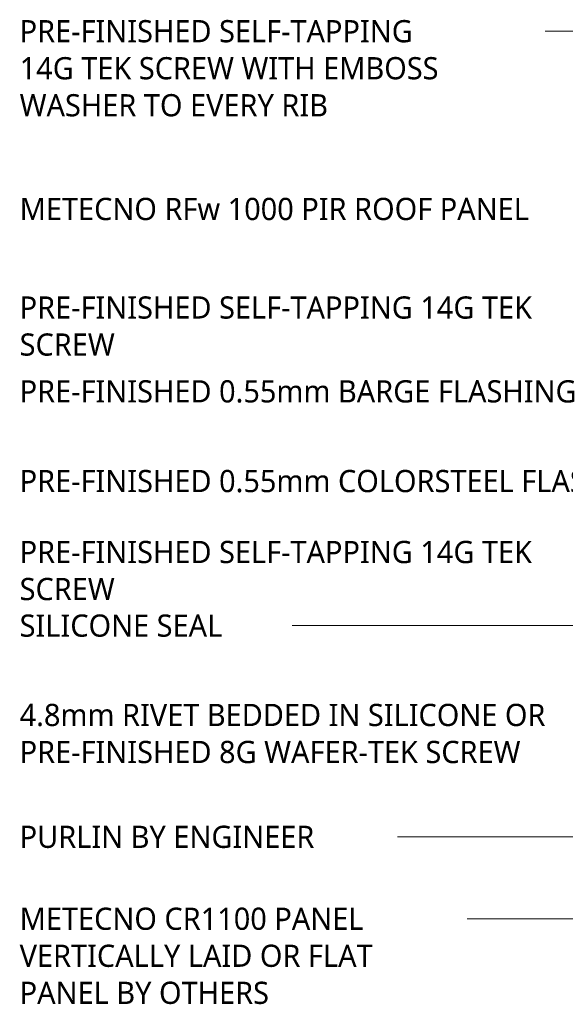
# Model space of a CAD drawing. Header units: millimetres. Extents: x -399 to 996, y 9 to 657.
# Tile 1 of 5: x -399 to -116, y 111 to 622. Entities that reach past the tile are written whole.
import ezdxf

# ---------------------------------------------------------------- set-up
doc = ezdxf.new("R2010")
doc.units = ezdxf.units.MM
doc.layers.add('G-ANNO-TEXT', color=231, linetype='Continuous', lineweight=9)
doc.styles.add('Yu Gothic', font='Yu Gothic.ttf', dxfattribs={"height": 11.5})

msp = doc.modelspace()

# ---------------------------------------------------------------- linework, layer by layer
at = {"layer": 'G-ANNO-TEXT', "color": 7}
for p, q in [((-143.49, 615.63), (-166.63, 615.63)), ((306.75, 615.63), (-143.49, 615.63)), ((-274.43, 307.69), (-274.78, 307.69)), ((32.49, 307.69), (-274.43, 307.69)), ((-69.19, 198.27), (-229.8, 198.27)), ((-184.49, 155.82), (-200.03, 155.82)), ((95.75, 155.82), (-184.49, 155.82))]:
    msp.add_line(p, q, dxfattribs=at)

# ---------------------------------------------------------------- texts
at = {"layer": 'G-ANNO-TEXT', "color": 7, "char_height": 11.5, "attachment_point": 1, "style": 'Yu Gothic', "bg_fill": 3, "box_fill_scale": 1.25, "bg_fill_color": 256, "bg_fill_true_color": 13158600, "bg_fill_transparency": 0}
for s, insert, width in [('PRE-FINISHED SELF-TAPPING ', (-399.04, 621.38), 269.367), ('14G TEK SCREW WITH EMBOSS ', (-399.04, 602.2), 280.5906), ('WASHER TO EVERY RIB', (-399.04, 583.02), 204.0295), ('METECNO RFw 1000 PIR ROOF PANEL ', (-399.04, 529.28), 335.1054), ('PRE-FINISHED SELF-TAPPING 14G TEK ', (-399.04, 478.23), 347.9324), ('SCREW ', (-399.04, 459.05), 68.9451), ('PRE-FINISHED 0.55mm BARGE FLASHING', (-399.04, 434.8), 360.3585), ('PRE-FINISHED 0.55mm COLORSTEEL FLASHING ', (-399.04, 388.32), 422.4893), ('PRE-FINISHED SELF-TAPPING 14G TEK ', (-399.04, 351.57), 347.9324), ('SCREW', (-399.04, 332.39), 63.7342), ('SILICONE SEAL ', (-399.04, 313.44), 138.2911), ('4.8mm RIVET BEDDED IN SILICONE OR ', (-399.04, 267.15), 341.5189), ('PRE-FINISHED 8G WAFER-TEK SCREW', (-399.04, 247.97), 335.9071), ('PURLIN BY ENGINEER', (-399.04, 204.02), 192.8058), ('METECNO CR1100 PANEL ', (-399.04, 161.57), 228.8818), ('VERTICALLY LAID OR FLAT ', (-399.04, 142.39), 240.5062), ('PANEL BY OTHERS', (-399.04, 123.2), 166.3502)]:
    msp.add_mtext(s, dxfattribs=dict(at, insert=insert, width=width))

doc.saveas('drawing.dxf')
